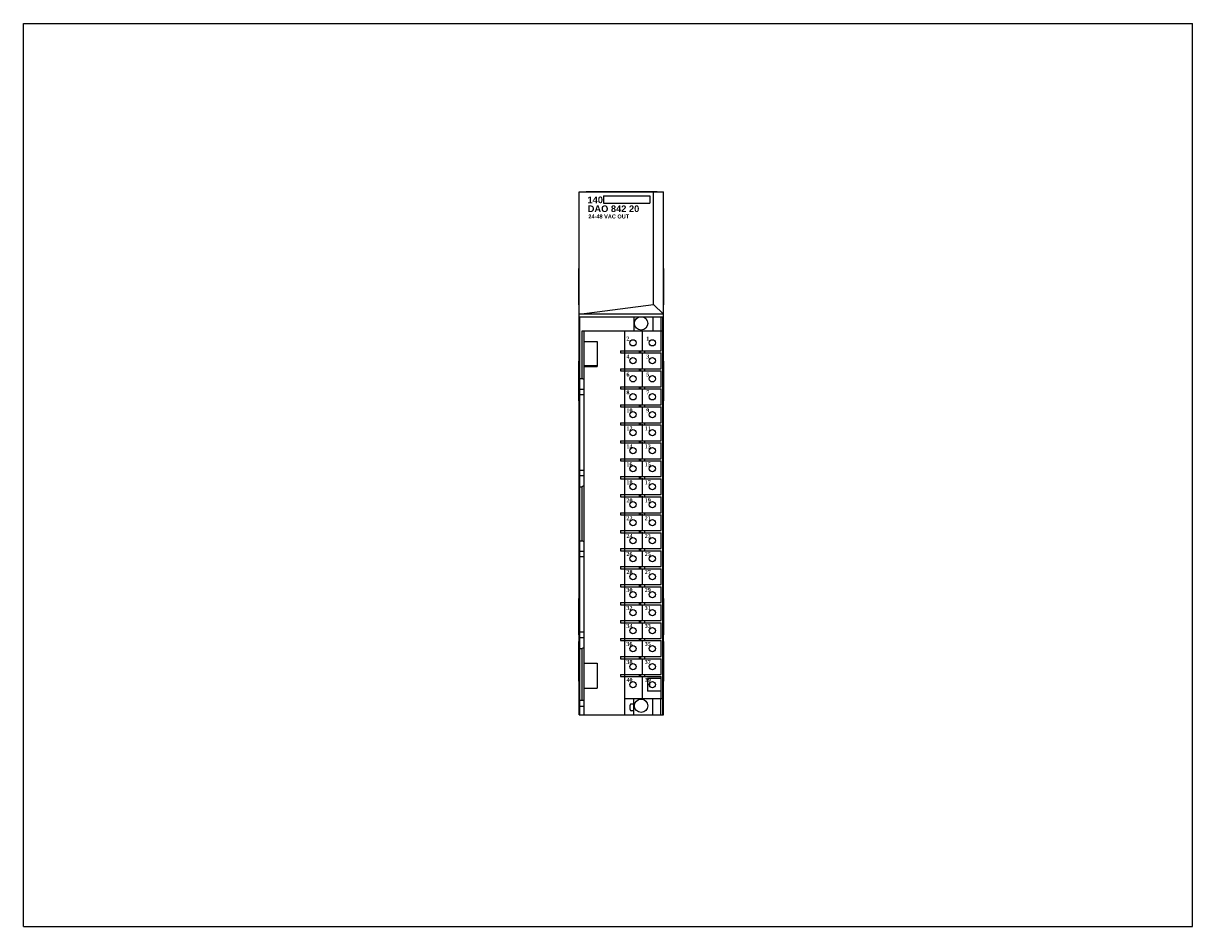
# Model space of a CAD drawing. Extents: x 0 to 22, y 0 to 27.4.
import ezdxf

# ---------------------------------------------------------------- set-up
doc = ezdxf.new("R2010")
doc.units = 0
doc.header["$LTSCALE"] = 1.21
doc.header["$MEASUREMENT"] = 0
doc.layers.get('0').update_dxf_attribs({"linetype": 'CONTINUOUS'})

msp = doc.modelspace()

# ---------------------------------------------------------------- linework, layer by layer
for p, q in [((0, 0), (0, 17)), ((0, 17), (22, 17)), ((22, 0), (22, 17)), ((10.458, 3.989), (10.458, 13.832)), ((10.458, 13.832), (12.046, 13.832)), ((10.588, 13.832), (10.588, 13.837)), ((10.588, 13.837), (11.927, 13.837)), ((10.917, 13.753), (10.917, 13.618)), ((10.917, 13.753), (11.786, 13.753)), ((11.786, 13.753), (11.786, 13.617)), ((11.859, 11.711), (11.859, 13.832)), ((11.927, 13.832), (11.927, 13.837)), ((12.046, 3.989), (12.046, 13.832)), ((10.917, 13.617), (11.786, 13.617)), ((10.452, 11.7), (10.452, 12.389)), ((10.458, 12.389), (10.452, 12.389)), ((12.046, 12.389), (12.052, 12.389)), ((12.052, 11.7), (12.052, 12.389)), ((10.458, 11.7), (10.452, 11.7)), ((10.458, 11.524), (11.859, 11.711)), ((11.859, 11.711), (12.046, 11.524)), ((12.046, 11.7), (12.052, 11.7)), ((12.046, 11.524), (10.458, 11.524)), ((10.472, 3.989), (10.472, 11.479)), ((10.472, 11.479), (11.616, 11.479)), ((11.486, 11.479), (11.486, 11.212)), ((11.63, 11.479), (12.041, 11.479)), ((11.845, 11.479), (11.845, 11.212)), ((11.994, 11.479), (11.994, 11.212)), ((12.033, 11.212), (12.033, 11.479)), ((12.042, 11.459), (12.041, 11.479)), ((12.042, 3.989), (12.042, 11.459)), ((11.647, 10.847), (11.647, 11.221)), ((10.512, 10.315), (10.512, 11.212)), ((10.512, 11.212), (12.033, 11.212)), ((10.551, 3.989), (10.551, 11.212)), ((10.551, 11.015), (10.797, 11.015)), ((10.797, 11.015), (10.797, 10.543)), ((11.317, 10.839), (11.317, 11.212)), ((12.002, 10.839), (12.002, 11.212)), ((12.034, 4.291), (12.034, 11.212)), ((11.235, 10.839), (11.235, 10.799)), ((11.235, 10.839), (12.002, 10.839)), ((11.235, 10.799), (12.002, 10.799)), ((11.313, 10.839), (11.313, 10.799)), ((11.317, 10.5), (11.317, 10.799)), ((11.589, 10.839), (11.589, 10.799)), ((11.609, 10.839), (11.609, 10.799)), ((11.647, 10.509), (11.647, 10.808)), ((11.687, 10.839), (11.687, 10.799)), ((12.002, 10.5), (12.002, 10.799)), ((10.451, 9.895), (10.451, 10.645)), ((10.451, 10.645), (10.458, 10.645)), ((10.456, 9.895), (10.456, 10.645)), ((12.046, 10.645), (12.051, 10.645)), ((12.051, 9.895), (12.051, 10.645)), ((10.451, 10.52), (10.456, 10.52)), ((10.787, 10.552), (10.551, 10.552)), ((10.551, 10.543), (10.797, 10.543)), ((10.787, 10.552), (10.787, 10.543)), ((11.235, 10.5), (11.235, 10.461)), ((11.235, 10.5), (12.002, 10.5)), ((11.235, 10.461), (12.002, 10.461)), ((11.313, 10.5), (11.313, 10.461)), ((11.317, 10.161), (11.317, 10.461)), ((11.589, 10.5), (11.589, 10.461)), ((11.609, 10.5), (11.609, 10.461)), ((11.647, 10.17), (11.647, 10.469)), ((11.687, 10.5), (11.687, 10.461)), ((12.002, 10.161), (12.002, 10.461)), ((12.046, 10.52), (12.051, 10.52)), ((10.472, 10.315), (10.512, 10.315)), ((10.551, 10.293), (10.512, 10.315)), ((11.235, 10.161), (11.235, 10.122)), ((11.235, 10.161), (12.002, 10.161)), ((11.235, 10.122), (12.002, 10.122)), ((11.313, 10.161), (11.313, 10.122)), ((11.317, 9.823), (11.317, 10.122)), ((11.589, 10.161), (11.589, 10.122)), ((11.609, 10.161), (11.609, 10.122)), ((11.647, 9.832), (11.647, 10.131)), ((11.687, 10.161), (11.687, 10.122)), ((12.002, 9.823), (12.002, 10.122)), ((10.451, 10.02), (10.456, 10.02)), ((10.551, 10.111), (10.472, 10.111)), ((10.551, 10.009), (10.472, 10.009)), ((12.046, 10.02), (12.051, 10.02)), ((10.451, 9.895), (10.458, 9.895)), ((11.235, 9.823), (11.235, 9.783)), ((11.235, 9.823), (12.002, 9.823)), ((11.235, 9.783), (12.002, 9.783)), ((11.313, 9.823), (11.313, 9.783)), ((11.317, 9.484), (11.317, 9.783)), ((11.589, 9.823), (11.589, 9.783)), ((11.609, 9.823), (11.609, 9.783)), ((11.647, 9.493), (11.647, 9.792)), ((11.687, 9.823), (11.687, 9.783)), ((12.002, 9.484), (12.002, 9.783)), ((12.051, 9.895), (12.046, 9.895)), ((11.235, 9.484), (11.235, 9.445)), ((11.235, 9.484), (12.002, 9.484)), ((11.313, 9.484), (11.313, 9.445)), ((11.589, 9.484), (11.589, 9.445)), ((11.609, 9.484), (11.609, 9.445)), ((11.687, 9.484), (11.687, 9.445)), ((11.235, 9.445), (12.002, 9.445)), ((11.317, 9.146), (11.317, 9.445)), ((11.647, 9.154), (11.647, 9.454)), ((12.002, 9.146), (12.002, 9.445)), ((11.235, 9.146), (11.235, 9.106)), ((11.235, 9.146), (12.002, 9.146)), ((11.235, 9.106), (12.002, 9.106)), ((11.313, 9.146), (11.313, 9.106)), ((11.317, 8.807), (11.317, 9.106)), ((11.589, 9.146), (11.589, 9.106)), ((11.609, 9.146), (11.609, 9.106)), ((11.647, 8.816), (11.647, 9.115)), ((11.687, 9.146), (11.687, 9.106)), ((12.002, 8.807), (12.002, 9.106)), ((11.235, 8.807), (11.235, 8.768)), ((11.235, 8.807), (12.002, 8.807)), ((11.313, 8.807), (11.313, 8.768)), ((11.589, 8.807), (11.589, 8.768)), ((11.609, 8.807), (11.609, 8.768)), ((11.687, 8.807), (11.687, 8.768)), ((10.551, 8.586), (10.472, 8.586)), ((11.235, 8.768), (12.002, 8.768)), ((11.317, 8.469), (11.317, 8.768)), ((11.647, 8.477), (11.647, 8.776)), ((12.002, 8.469), (12.002, 8.768)), ((10.551, 8.484), (10.472, 8.484)), ((11.235, 8.469), (12.002, 8.469)), ((11.235, 8.469), (11.235, 8.429)), ((11.235, 8.429), (12.002, 8.429)), ((11.313, 8.469), (11.313, 8.429)), ((11.317, 8.13), (11.317, 8.429)), ((11.589, 8.469), (11.589, 8.429)), ((11.609, 8.469), (11.609, 8.429)), ((11.647, 8.139), (11.647, 8.438)), ((11.687, 8.469), (11.687, 8.429)), ((12.002, 8.13), (12.002, 8.429)), ((10.472, 8.28), (10.512, 8.28)), ((10.551, 8.302), (10.512, 8.28)), ((10.512, 7.264), (10.512, 8.28)), ((11.235, 8.13), (12.002, 8.13)), ((11.235, 8.13), (11.235, 8.091)), ((11.235, 8.091), (12.002, 8.091)), ((11.313, 8.13), (11.313, 8.091)), ((11.317, 7.791), (11.317, 8.091)), ((11.589, 8.13), (11.589, 8.091)), ((11.609, 8.13), (11.609, 8.091)), ((11.647, 7.8), (11.647, 8.099)), ((11.687, 8.13), (11.687, 8.091)), ((12.002, 7.791), (12.002, 8.091)), ((11.235, 7.791), (12.002, 7.791)), ((11.235, 7.791), (11.235, 7.752)), ((11.235, 7.752), (12.002, 7.752)), ((11.313, 7.791), (11.313, 7.752)), ((11.317, 7.453), (11.317, 7.752)), ((11.589, 7.791), (11.589, 7.752)), ((11.609, 7.791), (11.609, 7.752)), ((11.647, 7.462), (11.647, 7.761)), ((11.687, 7.791), (11.687, 7.752)), ((12.002, 7.453), (12.002, 7.752)), ((10.472, 7.264), (10.512, 7.264)), ((10.551, 7.241), (10.512, 7.264)), ((11.235, 7.453), (12.002, 7.453)), ((11.235, 7.453), (11.235, 7.413)), ((11.235, 7.413), (12.002, 7.413)), ((11.313, 7.453), (11.313, 7.413)), ((11.317, 7.114), (11.317, 7.413)), ((11.589, 7.453), (11.589, 7.413)), ((11.609, 7.453), (11.609, 7.413)), ((11.647, 7.123), (11.647, 7.422)), ((11.687, 7.453), (11.687, 7.413)), ((12.002, 7.114), (12.002, 7.413)), ((10.551, 7.059), (10.472, 7.059)), ((11.235, 7.114), (12.002, 7.114)), ((11.235, 7.114), (11.235, 7.075)), ((11.235, 7.075), (12.002, 7.075)), ((11.313, 7.114), (11.313, 7.075)), ((11.317, 6.776), (11.317, 7.075)), ((11.589, 7.114), (11.589, 7.075)), ((11.609, 7.114), (11.609, 7.075)), ((11.647, 6.767), (11.647, 7.066)), ((11.687, 7.114), (11.687, 7.075)), ((12.002, 6.776), (12.002, 7.075)), ((10.551, 6.957), (10.472, 6.957)), ((11.235, 6.776), (12.002, 6.776)), ((11.235, 6.776), (11.235, 6.736)), ((11.235, 6.736), (12.002, 6.736)), ((11.313, 6.776), (11.313, 6.736)), ((11.317, 6.437), (11.317, 6.736)), ((11.589, 6.776), (11.589, 6.736)), ((11.609, 6.776), (11.609, 6.736)), ((11.647, 6.428), (11.647, 6.727)), ((11.687, 6.776), (11.687, 6.736)), ((12.002, 6.437), (12.002, 6.736)), ((11.235, 6.437), (12.002, 6.437)), ((11.235, 6.437), (11.235, 6.398)), ((11.235, 6.398), (12.002, 6.398)), ((11.313, 6.437), (11.313, 6.398)), ((11.317, 6.098), (11.317, 6.398)), ((11.589, 6.437), (11.589, 6.398)), ((11.609, 6.437), (11.609, 6.398)), ((11.647, 6.09), (11.647, 6.389)), ((11.687, 6.437), (11.687, 6.398)), ((12.002, 6.098), (12.002, 6.398)), ((10.458, 6.178), (10.452, 6.178)), ((10.452, 5.489), (10.452, 6.178)), ((12.046, 6.178), (12.052, 6.178)), ((12.052, 5.489), (12.052, 6.178)), ((11.235, 6.098), (12.002, 6.098)), ((11.235, 6.098), (11.235, 6.059)), ((11.235, 6.059), (12.002, 6.059)), ((11.313, 6.098), (11.313, 6.059)), ((11.317, 5.76), (11.317, 6.059)), ((11.589, 6.098), (11.589, 6.059)), ((11.609, 6.098), (11.609, 6.059)), ((11.647, 5.751), (11.647, 6.05)), ((11.687, 6.098), (11.687, 6.059)), ((12.002, 5.76), (12.002, 6.059)), ((11.235, 5.76), (12.002, 5.76)), ((11.235, 5.76), (11.235, 5.72)), ((11.235, 5.72), (12.002, 5.72)), ((11.313, 5.76), (11.313, 5.72)), ((11.317, 5.421), (11.317, 5.72)), ((11.589, 5.76), (11.589, 5.72)), ((11.609, 5.76), (11.609, 5.72)), ((11.687, 5.76), (11.687, 5.72)), ((12.002, 5.421), (12.002, 5.72)), ((10.551, 5.539), (10.472, 5.539)), ((11.647, 5.413), (11.647, 5.712)), ((10.451, 5.369), (10.458, 5.369)), ((10.451, 4.619), (10.451, 5.369)), ((10.458, 5.489), (10.452, 5.489)), ((10.456, 4.619), (10.456, 5.369)), ((10.551, 5.437), (10.472, 5.437)), ((11.235, 5.421), (12.002, 5.421)), ((11.235, 5.421), (11.235, 5.382)), ((11.235, 5.382), (12.002, 5.382)), ((11.313, 5.421), (11.313, 5.382)), ((11.317, 5.083), (11.317, 5.382)), ((11.589, 5.421), (11.589, 5.382)), ((11.609, 5.421), (11.609, 5.382)), ((11.647, 5.074), (11.647, 5.373)), ((11.687, 5.421), (11.687, 5.382)), ((12.002, 5.083), (12.002, 5.382)), ((12.046, 5.489), (12.052, 5.489)), ((12.046, 5.369), (12.051, 5.369)), ((12.051, 4.619), (12.051, 5.369)), ((10.451, 5.244), (10.456, 5.244)), ((10.472, 5.232), (10.512, 5.232)), ((10.551, 5.255), (10.512, 5.232)), ((10.512, 4.265), (10.512, 5.232)), ((11.235, 5.083), (12.002, 5.083)), ((11.235, 5.083), (11.235, 5.043)), ((11.313, 5.083), (11.313, 5.043)), ((11.589, 5.083), (11.589, 5.043)), ((11.609, 5.083), (11.609, 5.043)), ((11.687, 5.083), (11.687, 5.043)), ((12.046, 5.244), (12.051, 5.244)), ((10.551, 4.961), (10.797, 4.961)), ((10.797, 4.961), (10.797, 4.488)), ((11.235, 5.043), (12.002, 5.043)), ((11.317, 4.744), (11.317, 5.043)), ((11.647, 4.735), (11.647, 5.035)), ((12.002, 4.744), (12.002, 5.043)), ((10.451, 4.744), (10.456, 4.744)), ((11.235, 4.744), (12.002, 4.744)), ((11.235, 4.744), (11.235, 4.705)), ((11.235, 4.705), (12.002, 4.705)), ((11.313, 4.744), (11.313, 4.705)), ((11.317, 3.989), (11.317, 4.705)), ((11.589, 4.744), (11.589, 4.705)), ((11.609, 4.744), (11.609, 4.705)), ((11.647, 4.283), (11.647, 4.696)), ((11.687, 4.744), (11.687, 4.705)), ((12.002, 4.673), (11.741, 4.673)), ((11.741, 4.673), (11.741, 4.433)), ((12.002, 4.291), (12.002, 4.705)), ((12.046, 4.744), (12.051, 4.744)), ((10.451, 4.619), (10.458, 4.619)), ((10.551, 4.488), (10.797, 4.488)), ((12.002, 4.433), (11.741, 4.433)), ((12.051, 4.619), (12.046, 4.619)), ((10.472, 4.265), (10.551, 4.265)), ((11.317, 4.291), (12.034, 4.291)), ((11.486, 4.189), (11.437, 4.189)), ((11.486, 3.989), (11.486, 4.291)), ((11.845, 3.989), (11.845, 4.291)), ((11.994, 3.989), (11.994, 4.291)), ((12.033, 3.989), (12.033, 4.291)), ((10.458, 3.989), (12.046, 3.989)), ((10.551, 4.146), (10.472, 4.146)), ((11.417, 4.084), (11.417, 4.17)), ((11.486, 4.064), (11.437, 4.064)), ((0, 0), (22, 0))]:
    msp.add_line(p, q)
for centre, radius in [((11.623, 11.354), 0.125), ((11.47, 10.988), 0.0591), ((11.835, 10.988), 0.0591), ((11.47, 10.65), 0.0591), ((11.835, 10.65), 0.0591), ((11.47, 10.311), 0.0591), ((11.835, 10.311), 0.0591), ((11.47, 9.972), 0.0591), ((11.835, 9.972), 0.0591), ((11.47, 9.634), 0.0591), ((11.835, 9.634), 0.0591), ((11.47, 9.295), 0.0591), ((11.835, 9.295), 0.0591), ((11.47, 8.957), 0.0591), ((11.835, 8.957), 0.0591), ((11.47, 8.618), 0.0591), ((11.835, 8.618), 0.0591), ((11.47, 8.28), 0.0591), ((11.835, 8.28), 0.0591), ((11.47, 7.941), 0.0591), ((11.835, 7.941), 0.0591), ((11.47, 7.602), 0.0591), ((11.835, 7.602), 0.0591), ((11.47, 7.264), 0.0591), ((11.835, 7.264), 0.0591), ((11.47, 6.925), 0.0591), ((11.835, 6.925), 0.0591), ((11.47, 6.587), 0.0591), ((11.835, 6.587), 0.0591), ((11.47, 6.248), 0.0591), ((11.835, 6.248), 0.0591), ((11.47, 5.909), 0.0591), ((11.835, 5.909), 0.0591), ((11.47, 5.571), 0.0591), ((11.835, 5.571), 0.0591), ((11.47, 5.232), 0.0591), ((11.835, 5.232), 0.0591), ((11.47, 4.894), 0.0591), ((11.835, 4.894), 0.0591), ((11.47, 4.555), 0.0591), ((11.835, 4.555), 0.0591), ((11.623, 4.157), 0.125)]:
    msp.add_circle(centre, radius)
for centre, radius, start, end in [((11.847, 4.555), 0.0689, 146.4876, 214.153), ((11.437, 4.17), 0.0197, 90, 180), ((11.252, 4.246), 0.185, 333.0613, 341.0926), ((11.437, 4.084), 0.0197, 180, 270)]:
    msp.add_arc(centre, radius, start, end)

# ---------------------------------------------------------------- texts
at = {"attachment_point": 1}
for s, insert, char_height, width in [('\\fArial|b1|i0|c0|p34;140', (10.614, 13.741), 0.125, 0.28225), ('{\\fArial|b1|i0|c0|p34;DAO 842 20}', (10.618, 13.574), 0.125, 1.125), ('{\\fArial|b1|i0|c0|p34;24-48 VAC OUT}', (10.63, 13.403), 0.075, 1.1053)]:
    msp.add_mtext(s, dxfattribs=dict(at, insert=insert, char_height=char_height, width=width))
at = {"insert": (11.347, 11.105), "char_height": 0.075, "width": 0.6271, "attachment_point": 1, "line_spacing_factor": 2.704}
msp.add_mtext('{\\fTimes New Roman|b1|i0|c0|p18;2           1\\P4           3\\P6           5\\P8           7\\P10         9\\P12        11\\P14        13\\P16        15\\P18        17\\P20        19\\P22        21\\P24        23\\P26        25\\P28        27\\P30        29\\P32        31\\P34        33\\P36        35\\P38        37\\P40        39}', dxfattribs=at)

doc.saveas('drawing.dxf')
